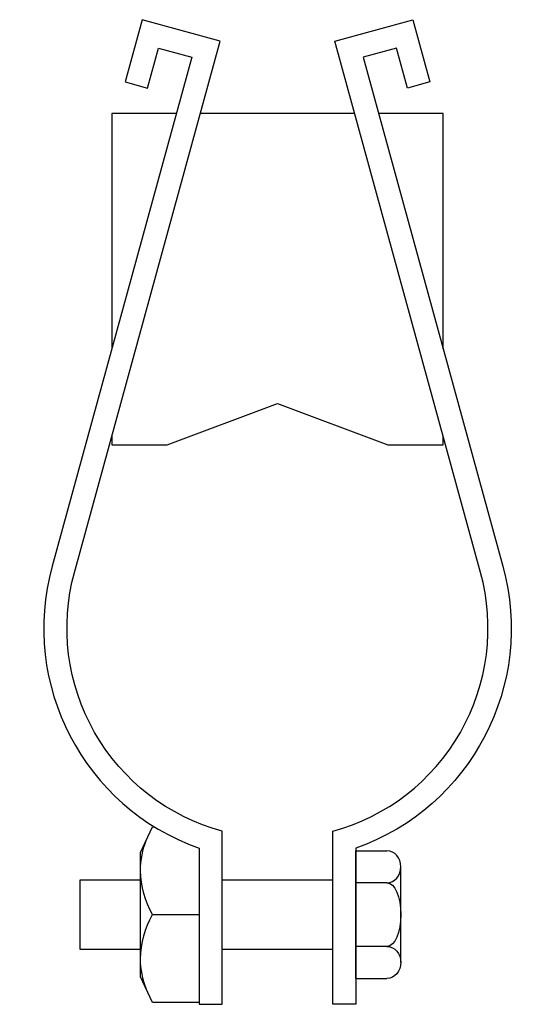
# Model space of a CAD drawing. Extents: x 41 to 175, y 11 to 268.
import ezdxf

# ---------------------------------------------------------------- set-up
doc = ezdxf.new("R2010")
doc.units = 0
doc.header["$MEASUREMENT"] = 0
doc.layers.get('0').update_dxf_attribs({"linetype": 'CONTINUOUS'})

# ---------------------------------------------------------------- blocks, each defined once
blk = doc.blocks.new('AI9-BLK1')
at = {"color": 7}
for p, q in [((-5.87, -16.67), (-5.87, 16.67)), ((-5.87, 16.67), (2.26, 16.67)), ((5.87, -12.51), (5.87, 12.51)), ((2.26, 8.34), (-5.87, 8.34)), ((2.26, -8.34), (-5.87, -8.34)), ((-5.87, -16.67), (2.26, -16.67))]:
    blk.add_line(p, q, dxfattribs=at)
for points in [[(2.26, 8.34), (4.25, 8.34), (5.87, 10.2), (5.87, 12.51), (5.87, 14.81), (4.25, 16.67), (2.26, 16.67)], [(2.26, 8.34), (4.25, 8.34), (5.87, 4.6), (5.87, 0), (5.87, -4.6), (4.25, -8.34), (2.26, -8.34)], [(2.26, -8.34), (4.25, -8.34), (5.87, -10.2), (5.87, -12.51), (5.87, -14.81), (4.25, -16.67), (2.26, -16.67)]]:
    blk.add_open_spline(points, degree=3, knots=[0, 0, 0, 0, 1, 1, 1, 2, 2, 2, 2], dxfattribs=at)

msp = doc.modelspace()

# ---------------------------------------------------------------- linework, layer by layer
at = {"color": 7}
for p, q in [((128.1, 243.89), (87.8, 243.89)), ((122.39, 43.44), (93.51, 43.44)), ((93.51, 25.39), (122.39, 25.39))]:
    msp.add_line(p, q, dxfattribs=at)
for points in [[(81.51, 243.89), (64.63, 243.89), (64.63, 182.4)], [(151.27, 182.4), (151.27, 243.89), (134.39, 243.89)], [(64.63, 159.49), (64.63, 157.24), (79.07, 157.24), (107.95, 168.07), (136.83, 157.24), (151.27, 157.24), (151.27, 159.49)], [(87.44, 51.75), (87.44, 11.45), (75.23, 11.45), (72.1, 18.17), (72.1, 50.66), (75.23, 57.37), (75.75, 57.37)], [(72.27, 43.44), (56.25, 43.44), (56.25, 25.39), (72.1, 25.39)]]:
    msp.add_lwpolyline(points, dxfattribs=at)
for points, knots in [([(54.86, 123.9), (50.99, 109.8), (52.88, 94.73), (60.14, 82.03), (67.39, 69.33), (79.39, 60.03), (93.51, 56.2), (93.51, 56.2), (93.51, 10.95), (93.51, 10.95), (93.51, 10.95), (87.44, 10.95), (87.44, 10.95), (87.44, 10.95), (87.44, 51.75), (87.44, 51.75), (57.3, 62.48), (40.54, 94.65), (49.01, 125.51), (49.01, 125.51), (85.55, 258.61), (85.55, 258.61), (85.55, 258.61), (76.85, 261), (76.85, 261), (76.85, 261), (73.98, 250.56), (73.98, 250.56), (73.98, 250.56), (68.13, 252.16), (68.13, 252.16), (68.13, 252.16), (72.6, 268.45), (72.6, 268.45), (72.6, 268.45), (93, 262.85), (93, 262.85), (93, 262.85), (54.86, 123.9), (54.86, 123.9)], [0, 0, 0, 0, 1, 1, 1, 2, 2, 2, 3, 3, 3, 4, 4, 4, 5, 5, 5, 6, 6, 6, 7, 7, 7, 8, 8, 8, 9, 9, 9, 10, 10, 10, 11, 11, 11, 12, 12, 12, 13, 13, 13, 13]), ([(161.04, 123.9), (164.91, 109.8), (163.02, 94.73), (155.76, 82.03), (148.51, 69.33), (136.51, 60.03), (122.39, 56.2), (122.39, 56.2), (122.39, 10.95), (122.39, 10.95), (122.39, 10.95), (128.46, 10.95), (128.46, 10.95), (128.46, 10.95), (128.46, 51.75), (128.46, 51.75), (158.6, 62.48), (175.36, 94.65), (166.89, 125.51), (166.89, 125.51), (130.35, 258.61), (130.35, 258.61), (130.35, 258.61), (139.05, 261), (139.05, 261), (139.05, 261), (141.92, 250.56), (141.92, 250.56), (141.92, 250.56), (147.77, 252.16), (147.77, 252.16), (147.77, 252.16), (143.3, 268.45), (143.3, 268.45), (143.3, 268.45), (122.9, 262.85), (122.9, 262.85), (122.9, 262.85), (161.04, 123.9), (161.04, 123.9)], [0, 0, 0, 0, 1, 1, 1, 2, 2, 2, 3, 3, 3, 4, 4, 4, 5, 5, 5, 6, 6, 6, 7, 7, 7, 8, 8, 8, 9, 9, 9, 10, 10, 10, 11, 11, 11, 12, 12, 12, 13, 13, 13, 13]), ([(75.23, 34.41), (73.26, 37.92), (72.18, 41.87), (72.1, 45.89), (72.16, 48.67), (72.69, 51.42), (73.67, 54.02)], [0, 0, 0, 0, 1, 1, 1, 2, 2, 2, 2]), ([(73.67, 14.81), (72.69, 17.41), (72.16, 20.16), (72.1, 22.93), (72.18, 26.96), (73.26, 30.9), (75.23, 34.41), (75.23, 34.41), (87.44, 34.41), (87.44, 34.41)], [0, 0, 0, 0, 1, 1, 1, 2, 2, 2, 3, 3, 3, 3])]:
    msp.add_open_spline(points, degree=3, knots=knots, dxfattribs=at)

# ---------------------------------------------------------------- block references
msp.add_blockref('AI9-BLK1', (134.32, 34.41), dxfattribs=at)

doc.saveas('drawing.dxf')
